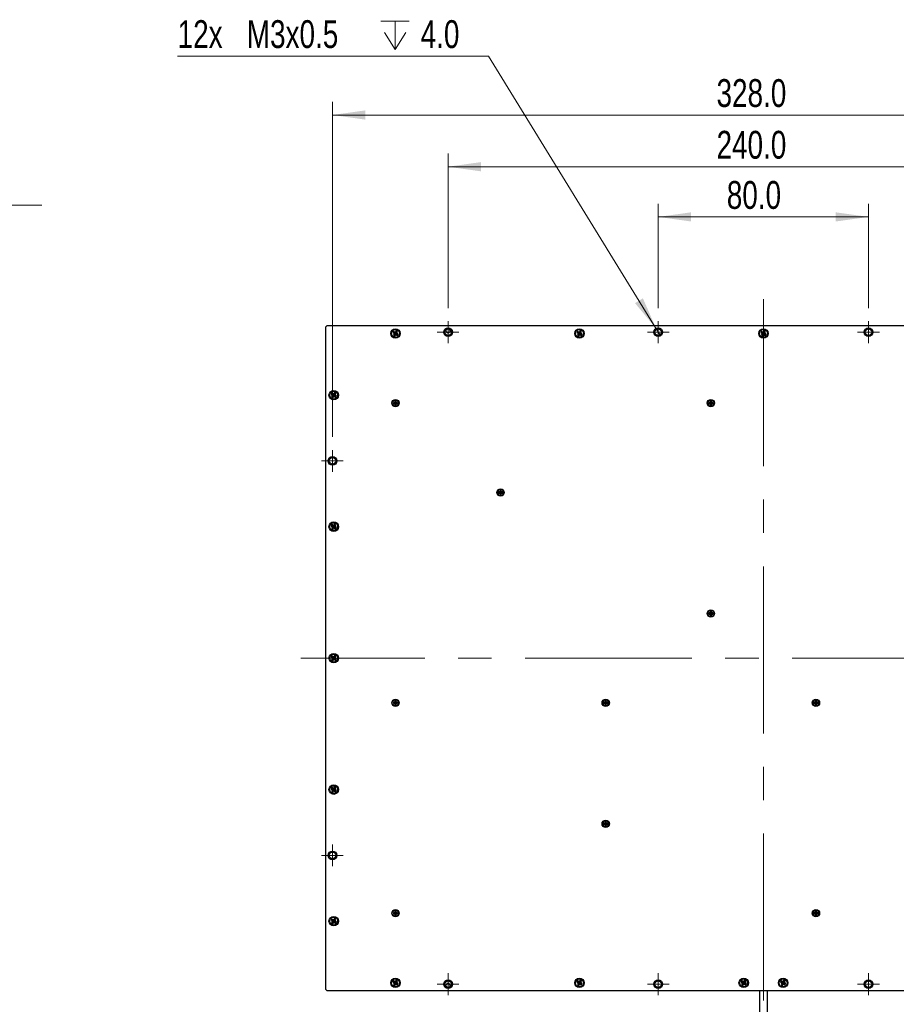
# Model space of a CAD drawing. Header units: millimetres. Extents: x 6 to 294, y 6 to 202.
# Tile 3 of 5: x 163 to 229, y 72 to 147. Entities that reach past the tile are written whole.
import ezdxf

# ---------------------------------------------------------------- set-up
doc = ezdxf.new("R2010")
doc.units = ezdxf.units.MM
doc.linetypes.add('CENTERX2', pattern=[20.32, 12.7, -2.54, 2.54, -2.54])
doc.styles.add('SLDTEXTSTYLE0', font='TXT', dxfattribs={"width": 0.75})
doc.styles.add('SLDTEXTSTYLE6', font='TXT', dxfattribs={"width": 0.683333})
doc.dimstyles.new('SLDDIMSTYLE0', dxfattribs={"dimtxt": 2.116667, "dimasz": 2.5, "dimexe": 0, "dimexo": 0.0625, "dimgap": 0.529167, "dimtad": 1, "dimdec": 1, "dimlfac": 5, "dimrnd": 1e-09, "dimzin": 4, "dimdsep": 46, "dimtxsty": 'SLDTEXTSTYLE0', "dimsah": 1, "dimcen": 0.09, "dimadec": 0, "dimazin": 1, "dimtfac": 1, "dimtdec": 1, "dimtofl": 0, "dimtmove": 0, "dimatfit": 3, "dimfxl": 1, "dimfrac": 2, "dimtolj": 1, "dimtzin": 12, "dimarcsym": 0})
doc.dimstyles.new('SLDDIMSTYLE3', dxfattribs={"dimtxt": 2.116667, "dimasz": 2.5, "dimexe": 0, "dimexo": 0.0625, "dimgap": 0.529167, "dimtad": 0, "dimtih": 1, "dimtoh": 1, "dimdec": 1, "dimlfac": 5, "dimrnd": 1e-09, "dimzin": 12, "dimdsep": 46, "dimtxsty": 'SLDTEXTSTYLE0', "dimblk1": 'NONE', "dimsah": 1, "dimcen": 0, "dimadec": 0, "dimazin": 3, "dimtfac": 1, "dimtdec": 1, "dimtmove": 0, "dimatfit": 3, "dimldrblk": 'NONE', "dimfxl": 1, "dimfrac": 2, "dimtolj": 1, "dimtzin": 12, "dimarcsym": 0})

# ---------------------------------------------------------------- blocks, each defined once
blk = doc.blocks.new('SW_NOTE_3')
at = {"color": 0, "linetype": 'Continuous', "lineweight": 0}
blk.add_line((20.62, 0), (0, 0), dxfattribs=at)
at = {"color": 0, "linetype": 'Continuous', "lineweight": 0, "attachment_point": 2}
for s, insert, char_height, style in [('4x  M3 Nut Slot', (10.135, 6.61), 2.11667, 'SLDTEXTSTYLE6'), ('(4-Sides)', (10.159, 2.788), 2.1167, 'SLDTEXTSTYLE0')]:
    blk.add_mtext(s, dxfattribs=dict(at, insert=insert, char_height=char_height, style=style))
blk = doc.blocks.new('_D_5')
at = {"color": 7, "linetype": 'Continuous', "lineweight": 18}
for p, q in [((211.316, 125.343), (211.316, 133.275)), ((227.316, 125.343), (227.316, 133.275)), ((211.316, 132.275), (227.316, 132.275))]:
    blk.add_line(p, q, dxfattribs=at)
for points in [[(211.316, 132.275), (213.816, 131.925), (213.816, 132.625)], [(227.316, 132.275), (224.816, 132.625), (224.816, 131.925)]]:
    blk.add_solid(points, dxfattribs=at)
at = {"color": 7, "linetype": 'Continuous', "lineweight": 18, "insert": (216.531, 135.004), "char_height": 2.1167, "attachment_point": 1, "style": 'SLDTEXTSTYLE0'}
blk.add_mtext('80.0', dxfattribs=at)
blk = doc.blocks.new('_D_7')
at = {"color": 7, "linetype": 'Continuous', "lineweight": 18}
for p, q in [((186.516, 115.543), (186.516, 141.026)), ((252.116, 115.543), (252.116, 141.026)), ((186.516, 140.026), (252.116, 140.026))]:
    blk.add_line(p, q, dxfattribs=at)
for points in [[(186.516, 140.026), (189.016, 139.676), (189.016, 140.376)], [(252.116, 140.026), (249.616, 140.376), (249.616, 139.676)]]:
    blk.add_solid(points, dxfattribs=at)
at = {"color": 7, "linetype": 'Continuous', "lineweight": 18, "insert": (215.749, 142.754), "char_height": 2.1167, "attachment_point": 1, "style": 'SLDTEXTSTYLE0'}
blk.add_mtext('328.0', dxfattribs=at)
blk = doc.blocks.new('SW_SYMBOL_HOLE_DEPTH')
at = {"color": 0, "linetype": 'Continuous', "lineweight": 18}
for p, q in [((0, 875), (800, 875)), ((400, 875), (400, 75)), ((100, 555), (400, 75)), ((700, 555), (400, 75))]:
    blk.add_line(p, q, dxfattribs=at)
blk = doc.blocks.new('_D_8')
at = {"color": 7, "linetype": 'Continuous', "lineweight": 18}
for p, q in [((198.392, 144.51), (174.74, 144.51)), ((211.159, 123.769), (198.392, 144.51)), ((211.473, 123.258), (211.159, 123.769))]:
    blk.add_line(p, q, dxfattribs=at)
blk.add_solid([(211.159, 123.769), (210.146, 126.081), (209.55, 125.714)], dxfattribs=at)
at = {"color": 7, "linetype": 'Continuous', "lineweight": 18, "xscale": 0.0027037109, "yscale": 0.0027037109, "zscale": 0.0027037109}
blk.add_blockref('SW_SYMBOL_HOLE_DEPTH', (190.207, 144.803), dxfattribs=at)
at = {"color": 7, "linetype": 'Continuous', "lineweight": 18, "char_height": 2.1167, "attachment_point": 1, "style": 'SLDTEXTSTYLE0'}
for s, insert in [('12x', (174.74, 147.238)), ('M3x0.5', (180.004, 147.238)), ('4.0', (193.234, 147.238))]:
    blk.add_mtext(s, dxfattribs=dict(at, insert=insert))
blk = doc.blocks.new('_NONE')
blk = doc.blocks.new('_D_9')
at = {"color": 7, "linetype": 'Continuous', "lineweight": 18}
for p, q in [((195.316, 125.343), (195.316, 137.092)), ((243.316, 125.343), (243.316, 137.092)), ((195.316, 136.092), (243.316, 136.092))]:
    blk.add_line(p, q, dxfattribs=at)
for points in [[(195.316, 136.092), (197.816, 135.742), (197.816, 136.442)], [(243.316, 136.092), (240.816, 136.442), (240.816, 135.742)]]:
    blk.add_solid(points, dxfattribs=at)
at = {"color": 7, "linetype": 'Continuous', "lineweight": 18, "insert": (215.749, 138.821), "char_height": 2.1167, "attachment_point": 1, "style": 'SLDTEXTSTYLE0'}
blk.add_mtext('240.0', dxfattribs=at)
blk = doc.blocks.new('SW_CENTERMARKSYMBOL_0')
at = {"color": 0, "linetype": 'Continuous', "lineweight": 18}
for p, q in [((0, 0.5), (0, 0.83)), ((-0.5, 0), (-0.83, 0)), ((0, 0), (-0.5, 0)), ((0, 0), (0, 0.5)), ((0, 0), (0, -0.5)), ((0, 0), (0.5, 0)), ((0.5, 0), (0.83, 0)), ((0, -0.5), (0, -0.83))]:
    blk.add_line(p, q, dxfattribs=at)
blk = doc.blocks.new('SW_CENTERMARKSYMBOL_1')
at = {"color": 0, "linetype": 'Continuous', "lineweight": 18}
for p, q in [((0, 0.5), (0, 0.83)), ((-0.5, 0), (-0.83, 0)), ((0, 0), (-0.5, 0)), ((0, 0), (0, 0.5)), ((0, 0), (0, -0.5)), ((0, 0), (0.5, 0)), ((0.5, 0), (0.83, 0)), ((0, -0.5), (0, -0.83))]:
    blk.add_line(p, q, dxfattribs=at)
blk = doc.blocks.new('SW_CENTERMARKSYMBOL_4')
at = {"color": 0, "linetype": 'Continuous', "lineweight": 18}
for p, q in [((0, 0.5), (0, 0.83)), ((-0.5, 0), (-0.83, 0)), ((0, 0), (-0.5, 0)), ((0, 0), (0, 0.5)), ((0, 0), (0, -0.5)), ((0, 0), (0.5, 0)), ((0.5, 0), (0.83, 0)), ((0, -0.5), (0, -0.83))]:
    blk.add_line(p, q, dxfattribs=at)
blk = doc.blocks.new('SW_CENTERMARKSYMBOL_5')
at = {"color": 0, "linetype": 'Continuous', "lineweight": 18}
for p, q in [((0, 0.5), (0, 0.83)), ((-0.5, 0), (-0.83, 0)), ((0, 0), (-0.5, 0)), ((0, 0), (0, 0.5)), ((0, 0), (0, -0.5)), ((0, 0), (0.5, 0)), ((0.5, 0), (0.83, 0)), ((0, -0.5), (0, -0.83))]:
    blk.add_line(p, q, dxfattribs=at)
blk = doc.blocks.new('SW_CENTERMARKSYMBOL_6')
at = {"color": 0, "linetype": 'Continuous', "lineweight": 18}
for p, q in [((0, 0.5), (0, 0.83)), ((-0.5, 0), (-0.83, 0)), ((0, 0), (-0.5, 0)), ((0, 0), (0, 0.5)), ((0, 0), (0, -0.5)), ((0, 0), (0.5, 0)), ((0.5, 0), (0.83, 0)), ((0, -0.5), (0, -0.83))]:
    blk.add_line(p, q, dxfattribs=at)
blk = doc.blocks.new('SW_CENTERMARKSYMBOL_7')
at = {"color": 0, "linetype": 'Continuous', "lineweight": 18}
for p, q in [((0, 0.5), (0, 0.83)), ((-0.5, 0), (-0.83, 0)), ((0, 0), (-0.5, 0)), ((0, 0), (0, 0.5)), ((0, 0), (0, -0.5)), ((0, 0), (0.5, 0)), ((0.5, 0), (0.83, 0)), ((0, -0.5), (0, -0.83))]:
    blk.add_line(p, q, dxfattribs=at)
blk = doc.blocks.new('SW_CENTERMARKSYMBOL_8')
at = {"color": 0, "linetype": 'Continuous', "lineweight": 18}
for p, q in [((0, 0.5), (0, 0.83)), ((-0.5, 0), (-0.83, 0)), ((0, 0), (-0.5, 0)), ((0, 0), (0, 0.5)), ((0, 0), (0, -0.5)), ((0, 0), (0.5, 0)), ((0.5, 0), (0.83, 0)), ((0, -0.5), (0, -0.83))]:
    blk.add_line(p, q, dxfattribs=at)
blk = doc.blocks.new('SW_CENTERMARKSYMBOL_11')
at = {"color": 0, "linetype": 'Continuous', "lineweight": 18}
for p, q in [((0, 0.5), (0, 0.83)), ((-0.5, 0), (-0.83, 0)), ((0, 0), (-0.5, 0)), ((0, 0), (0, 0.5)), ((0, 0), (0, -0.5)), ((0, 0), (0.5, 0)), ((0.5, 0), (0.83, 0)), ((0, -0.5), (0, -0.83))]:
    blk.add_line(p, q, dxfattribs=at)

msp = doc.modelspace()

# ---------------------------------------------------------------- linework, layer by layer
at = {"color": 7, "linetype": 'CENTERX2', "lineweight": 18}
for p, q in [((219.316, 126.013), (219.316, 71.413)), ((254.516, 98.713), (184.116, 98.713))]:
    msp.add_line(p, q, dxfattribs=at)
at = {"color": 7, "linetype": 'Continuous', "lineweight": 25}
for p, q in [((186.116, 124.013), (186.016, 123.913)), ((186.016, 73.513), (186.016, 123.913)), ((186.116, 124.013), (252.516, 124.013)), ((191.372, 123.614), (191.297, 123.496)), ((191.474, 123.55), (191.372, 123.614)), ((191.386, 123.553), (191.372, 123.614)), ((205.372, 123.614), (205.297, 123.496)), ((205.474, 123.55), (205.372, 123.614)), ((205.386, 123.553), (205.372, 123.614)), ((219.372, 123.614), (219.297, 123.496)), ((219.474, 123.55), (219.372, 123.614)), ((219.386, 123.553), (219.372, 123.614)), ((191.179, 123.571), (191.115, 123.469)), ((191.176, 123.483), (191.115, 123.469)), ((191.115, 123.469), (191.233, 123.395)), ((191.233, 123.395), (191.159, 123.276)), ((191.22, 123.29), (191.159, 123.276)), ((191.159, 123.276), (191.26, 123.212)), ((191.193, 123.509), (191.176, 123.483)), ((191.176, 123.483), (191.295, 123.408)), ((191.297, 123.496), (191.179, 123.571)), ((191.193, 123.509), (191.179, 123.571)), ((191.311, 123.435), (191.193, 123.509)), ((191.295, 123.408), (191.22, 123.29)), ((191.22, 123.29), (191.246, 123.273)), ((191.295, 123.408), (191.233, 123.395)), ((191.246, 123.273), (191.321, 123.392)), ((191.246, 123.273), (191.26, 123.212)), ((191.26, 123.212), (191.335, 123.33)), ((191.311, 123.435), (191.297, 123.496)), ((191.386, 123.553), (191.311, 123.435)), ((191.321, 123.392), (191.335, 123.33)), ((191.321, 123.392), (191.439, 123.317)), ((191.335, 123.33), (191.453, 123.256)), ((191.337, 123.418), (191.412, 123.536)), ((191.337, 123.418), (191.399, 123.432)), ((191.456, 123.343), (191.337, 123.418)), ((191.412, 123.536), (191.386, 123.553)), ((191.399, 123.432), (191.474, 123.55)), ((191.517, 123.357), (191.399, 123.432)), ((191.412, 123.536), (191.474, 123.55)), ((191.439, 123.317), (191.456, 123.343)), ((191.439, 123.317), (191.453, 123.256)), ((191.453, 123.256), (191.517, 123.357)), ((191.456, 123.343), (191.517, 123.357)), ((205.179, 123.571), (205.115, 123.469)), ((205.176, 123.483), (205.115, 123.469)), ((205.115, 123.469), (205.233, 123.395)), ((205.233, 123.395), (205.159, 123.276)), ((205.22, 123.29), (205.159, 123.276)), ((205.159, 123.276), (205.26, 123.212)), ((205.193, 123.509), (205.176, 123.483)), ((205.176, 123.483), (205.295, 123.408)), ((205.297, 123.496), (205.179, 123.571)), ((205.193, 123.509), (205.179, 123.571)), ((205.311, 123.435), (205.193, 123.509)), ((205.295, 123.408), (205.22, 123.29)), ((205.22, 123.29), (205.246, 123.273)), ((205.295, 123.408), (205.233, 123.395)), ((205.246, 123.273), (205.321, 123.392)), ((205.246, 123.273), (205.26, 123.212)), ((205.26, 123.212), (205.335, 123.33)), ((205.311, 123.435), (205.297, 123.496)), ((205.386, 123.553), (205.311, 123.435)), ((205.321, 123.392), (205.335, 123.33)), ((205.321, 123.392), (205.439, 123.317)), ((205.335, 123.33), (205.453, 123.256)), ((205.337, 123.418), (205.412, 123.536)), ((205.337, 123.418), (205.399, 123.432)), ((205.456, 123.343), (205.337, 123.418)), ((205.412, 123.536), (205.386, 123.553)), ((205.399, 123.432), (205.474, 123.55)), ((205.517, 123.357), (205.399, 123.432)), ((205.412, 123.536), (205.474, 123.55)), ((205.439, 123.317), (205.456, 123.343)), ((205.439, 123.317), (205.453, 123.256)), ((205.453, 123.256), (205.517, 123.357)), ((205.456, 123.343), (205.517, 123.357)), ((219.179, 123.571), (219.115, 123.469)), ((219.176, 123.483), (219.115, 123.469)), ((219.115, 123.469), (219.233, 123.395)), ((219.233, 123.395), (219.159, 123.276)), ((219.22, 123.29), (219.159, 123.276)), ((219.159, 123.276), (219.26, 123.212)), ((219.193, 123.509), (219.176, 123.483)), ((219.176, 123.483), (219.295, 123.408)), ((219.297, 123.496), (219.179, 123.571)), ((219.193, 123.509), (219.179, 123.571)), ((219.311, 123.435), (219.193, 123.509)), ((219.295, 123.408), (219.22, 123.29)), ((219.22, 123.29), (219.246, 123.273)), ((219.295, 123.408), (219.233, 123.395)), ((219.246, 123.273), (219.321, 123.392)), ((219.246, 123.273), (219.26, 123.212)), ((219.26, 123.212), (219.335, 123.33)), ((219.311, 123.435), (219.297, 123.496)), ((219.386, 123.553), (219.311, 123.435)), ((219.321, 123.392), (219.335, 123.33)), ((219.321, 123.392), (219.439, 123.317)), ((219.335, 123.33), (219.453, 123.256)), ((219.337, 123.418), (219.412, 123.536)), ((219.337, 123.418), (219.399, 123.432)), ((219.456, 123.343), (219.337, 123.418)), ((219.412, 123.536), (219.386, 123.553)), ((219.399, 123.432), (219.474, 123.55)), ((219.517, 123.357), (219.399, 123.432)), ((219.412, 123.536), (219.474, 123.55)), ((219.439, 123.317), (219.456, 123.343)), ((219.439, 123.317), (219.453, 123.256)), ((219.453, 123.256), (219.517, 123.357)), ((219.456, 123.343), (219.517, 123.357)), ((186.479, 118.871), (186.415, 118.769)), ((186.476, 118.783), (186.415, 118.769)), ((186.415, 118.769), (186.533, 118.695)), ((186.533, 118.695), (186.459, 118.576)), ((186.52, 118.59), (186.459, 118.576)), ((186.459, 118.576), (186.56, 118.512)), ((186.493, 118.809), (186.476, 118.783)), ((186.476, 118.783), (186.595, 118.708)), ((186.597, 118.796), (186.479, 118.871)), ((186.493, 118.809), (186.479, 118.871)), ((186.611, 118.735), (186.493, 118.809)), ((186.595, 118.708), (186.52, 118.59)), ((186.52, 118.59), (186.546, 118.573)), ((186.595, 118.708), (186.533, 118.695)), ((186.546, 118.573), (186.621, 118.692)), ((186.546, 118.573), (186.56, 118.512)), ((186.56, 118.512), (186.635, 118.63)), ((186.672, 118.914), (186.597, 118.796)), ((186.611, 118.735), (186.597, 118.796)), ((186.686, 118.853), (186.611, 118.735)), ((186.621, 118.692), (186.635, 118.63)), ((186.621, 118.692), (186.739, 118.617)), ((186.635, 118.63), (186.753, 118.556)), ((186.637, 118.718), (186.712, 118.836)), ((186.637, 118.718), (186.699, 118.732)), ((186.756, 118.643), (186.637, 118.718)), ((186.774, 118.85), (186.672, 118.914)), ((186.686, 118.853), (186.672, 118.914)), ((186.712, 118.836), (186.686, 118.853)), ((186.699, 118.732), (186.774, 118.85)), ((186.817, 118.657), (186.699, 118.732)), ((186.712, 118.836), (186.774, 118.85)), ((186.739, 118.617), (186.756, 118.643)), ((186.739, 118.617), (186.753, 118.556)), ((186.753, 118.556), (186.817, 118.657)), ((186.756, 118.643), (186.817, 118.657)), ((191.271, 118.158), (191.156, 118.158)), ((191.156, 118.158), (191.156, 118.068)), ((191.201, 118.114), (191.156, 118.158)), ((191.201, 118.113), (191.156, 118.068)), ((191.156, 118.068), (191.271, 118.068)), ((191.316, 118.114), (191.201, 118.114)), ((191.201, 118.114), (191.201, 118.113)), ((191.201, 118.113), (191.316, 118.113)), ((191.361, 118.273), (191.271, 118.273)), ((191.271, 118.273), (191.271, 118.158)), ((191.316, 118.229), (191.271, 118.273)), ((191.316, 118.114), (191.271, 118.158)), ((191.316, 118.113), (191.271, 118.068)), ((191.271, 118.068), (191.271, 117.953)), ((191.316, 117.998), (191.271, 117.953)), ((191.271, 117.953), (191.361, 117.953)), ((191.317, 118.229), (191.316, 118.229)), ((191.316, 118.229), (191.316, 118.114)), ((191.316, 118.113), (191.316, 117.998)), ((191.316, 117.998), (191.317, 117.998)), ((191.317, 118.229), (191.361, 118.273)), ((191.317, 118.114), (191.317, 118.229)), ((191.317, 118.114), (191.361, 118.158)), ((191.432, 118.114), (191.317, 118.114)), ((191.317, 118.113), (191.361, 118.068)), ((191.317, 118.113), (191.432, 118.113)), ((191.317, 117.998), (191.317, 118.113)), ((191.317, 117.998), (191.361, 117.953)), ((191.361, 118.158), (191.361, 118.273)), ((191.476, 118.158), (191.361, 118.158)), ((191.361, 117.953), (191.361, 118.068)), ((191.361, 118.068), (191.476, 118.068)), ((191.432, 118.114), (191.476, 118.158)), ((191.432, 118.113), (191.432, 118.114)), ((191.432, 118.113), (191.476, 118.068)), ((191.476, 118.068), (191.476, 118.158)), ((215.271, 118.158), (215.156, 118.158)), ((215.156, 118.158), (215.156, 118.068)), ((215.201, 118.114), (215.156, 118.158)), ((215.201, 118.113), (215.156, 118.068)), ((215.156, 118.068), (215.271, 118.068)), ((215.316, 118.114), (215.201, 118.114)), ((215.201, 118.114), (215.201, 118.113)), ((215.201, 118.113), (215.316, 118.113)), ((215.361, 118.273), (215.271, 118.273)), ((215.271, 118.273), (215.271, 118.158)), ((215.316, 118.229), (215.271, 118.273)), ((215.316, 118.114), (215.271, 118.158)), ((215.316, 118.113), (215.271, 118.068)), ((215.271, 118.068), (215.271, 117.953)), ((215.316, 117.998), (215.271, 117.953)), ((215.271, 117.953), (215.361, 117.953)), ((215.317, 118.229), (215.316, 118.229)), ((215.316, 118.229), (215.316, 118.114)), ((215.316, 118.113), (215.316, 117.998)), ((215.316, 117.998), (215.317, 117.998)), ((215.317, 118.229), (215.361, 118.273)), ((215.317, 118.114), (215.317, 118.229)), ((215.317, 118.114), (215.361, 118.158)), ((215.432, 118.114), (215.317, 118.114)), ((215.317, 118.113), (215.361, 118.068)), ((215.317, 118.113), (215.432, 118.113)), ((215.317, 117.998), (215.317, 118.113)), ((215.317, 117.998), (215.361, 117.953)), ((215.361, 118.158), (215.361, 118.273)), ((215.476, 118.158), (215.361, 118.158)), ((215.361, 117.953), (215.361, 118.068)), ((215.361, 118.068), (215.476, 118.068)), ((215.432, 118.114), (215.476, 118.158)), ((215.432, 118.113), (215.432, 118.114)), ((215.432, 118.113), (215.476, 118.068)), ((215.476, 118.068), (215.476, 118.158)), ((199.271, 111.358), (199.156, 111.358)), ((199.156, 111.358), (199.156, 111.268)), ((199.201, 111.314), (199.156, 111.358)), ((199.201, 111.313), (199.156, 111.268)), ((199.156, 111.268), (199.271, 111.268)), ((199.316, 111.314), (199.201, 111.314)), ((199.201, 111.314), (199.201, 111.313)), ((199.201, 111.313), (199.316, 111.313)), ((199.361, 111.473), (199.271, 111.473)), ((199.271, 111.473), (199.271, 111.358)), ((199.316, 111.429), (199.271, 111.473)), ((199.316, 111.314), (199.271, 111.358)), ((199.316, 111.313), (199.271, 111.268)), ((199.271, 111.268), (199.271, 111.153)), ((199.316, 111.198), (199.271, 111.153)), ((199.271, 111.153), (199.361, 111.153)), ((199.317, 111.429), (199.316, 111.429)), ((199.316, 111.429), (199.316, 111.314)), ((199.316, 111.313), (199.316, 111.198)), ((199.316, 111.198), (199.317, 111.198)), ((199.317, 111.429), (199.361, 111.473)), ((199.317, 111.314), (199.317, 111.429)), ((199.317, 111.314), (199.361, 111.358)), ((199.432, 111.314), (199.317, 111.314)), ((199.317, 111.313), (199.361, 111.268)), ((199.317, 111.313), (199.432, 111.313)), ((199.317, 111.198), (199.317, 111.313)), ((199.317, 111.198), (199.361, 111.153)), ((199.361, 111.358), (199.361, 111.473)), ((199.476, 111.358), (199.361, 111.358)), ((199.361, 111.153), (199.361, 111.268)), ((199.361, 111.268), (199.476, 111.268)), ((199.432, 111.314), (199.476, 111.358)), ((199.432, 111.313), (199.432, 111.314)), ((199.432, 111.313), (199.476, 111.268)), ((199.476, 111.268), (199.476, 111.358)), ((186.479, 108.871), (186.415, 108.769)), ((186.476, 108.783), (186.415, 108.769)), ((186.415, 108.769), (186.533, 108.695)), ((186.533, 108.695), (186.459, 108.576)), ((186.493, 108.809), (186.476, 108.783)), ((186.476, 108.783), (186.595, 108.708)), ((186.597, 108.796), (186.479, 108.871)), ((186.493, 108.809), (186.479, 108.871)), ((186.611, 108.735), (186.493, 108.809)), ((186.595, 108.708), (186.52, 108.59)), ((186.595, 108.708), (186.533, 108.695)), ((186.546, 108.573), (186.621, 108.692)), ((186.56, 108.512), (186.635, 108.63)), ((186.672, 108.914), (186.597, 108.796)), ((186.611, 108.735), (186.597, 108.796)), ((186.686, 108.853), (186.611, 108.735)), ((186.621, 108.692), (186.635, 108.63)), ((186.621, 108.692), (186.739, 108.617)), ((186.635, 108.63), (186.753, 108.556)), ((186.637, 108.718), (186.712, 108.836)), ((186.637, 108.718), (186.699, 108.732)), ((186.756, 108.643), (186.637, 108.718)), ((186.774, 108.85), (186.672, 108.914)), ((186.686, 108.853), (186.672, 108.914)), ((186.712, 108.836), (186.686, 108.853)), ((186.699, 108.732), (186.774, 108.85)), ((186.817, 108.657), (186.699, 108.732)), ((186.712, 108.836), (186.774, 108.85)), ((186.739, 108.617), (186.756, 108.643)), ((186.739, 108.617), (186.753, 108.556)), ((186.753, 108.556), (186.817, 108.657)), ((186.756, 108.643), (186.817, 108.657)), ((186.52, 108.59), (186.459, 108.576)), ((186.459, 108.576), (186.56, 108.512)), ((186.52, 108.59), (186.546, 108.573)), ((186.546, 108.573), (186.56, 108.512)), ((215.271, 102.158), (215.156, 102.158)), ((215.156, 102.158), (215.156, 102.068)), ((215.201, 102.114), (215.156, 102.158)), ((215.201, 102.113), (215.156, 102.068)), ((215.156, 102.068), (215.271, 102.068)), ((215.316, 102.114), (215.201, 102.114)), ((215.201, 102.114), (215.201, 102.113)), ((215.201, 102.113), (215.316, 102.113)), ((215.361, 102.273), (215.271, 102.273)), ((215.271, 102.273), (215.271, 102.158)), ((215.316, 102.229), (215.271, 102.273)), ((215.316, 102.114), (215.271, 102.158)), ((215.316, 102.113), (215.271, 102.068)), ((215.271, 102.068), (215.271, 101.953)), ((215.316, 101.998), (215.271, 101.953)), ((215.271, 101.953), (215.361, 101.953)), ((215.317, 102.229), (215.316, 102.229)), ((215.316, 102.229), (215.316, 102.114)), ((215.316, 102.113), (215.316, 101.998)), ((215.316, 101.998), (215.317, 101.998)), ((215.317, 102.229), (215.361, 102.273)), ((215.317, 102.114), (215.317, 102.229)), ((215.317, 102.114), (215.361, 102.158)), ((215.432, 102.114), (215.317, 102.114)), ((215.317, 102.113), (215.361, 102.068)), ((215.317, 102.113), (215.432, 102.113)), ((215.317, 101.998), (215.317, 102.113)), ((215.317, 101.998), (215.361, 101.953)), ((215.361, 102.158), (215.361, 102.273)), ((215.476, 102.158), (215.361, 102.158)), ((215.361, 101.953), (215.361, 102.068)), ((215.361, 102.068), (215.476, 102.068)), ((215.432, 102.114), (215.476, 102.158)), ((215.432, 102.113), (215.432, 102.114)), ((215.432, 102.113), (215.476, 102.068)), ((215.476, 102.068), (215.476, 102.158)), ((186.479, 98.871), (186.415, 98.769)), ((186.597, 98.796), (186.479, 98.871)), ((186.493, 98.809), (186.479, 98.871)), ((186.672, 98.914), (186.597, 98.796)), ((186.774, 98.85), (186.672, 98.914)), ((186.686, 98.853), (186.672, 98.914)), ((186.476, 98.783), (186.415, 98.769)), ((186.415, 98.769), (186.533, 98.695)), ((186.533, 98.695), (186.459, 98.576)), ((186.52, 98.59), (186.459, 98.576)), ((186.459, 98.576), (186.56, 98.512)), ((186.493, 98.809), (186.476, 98.783)), ((186.476, 98.783), (186.595, 98.708)), ((186.611, 98.735), (186.493, 98.809)), ((186.595, 98.708), (186.52, 98.59)), ((186.52, 98.59), (186.546, 98.573)), ((186.595, 98.708), (186.533, 98.695)), ((186.546, 98.573), (186.621, 98.692)), ((186.546, 98.573), (186.56, 98.512)), ((186.56, 98.512), (186.635, 98.63)), ((186.611, 98.735), (186.597, 98.796)), ((186.686, 98.853), (186.611, 98.735)), ((186.621, 98.692), (186.635, 98.63)), ((186.621, 98.692), (186.739, 98.617)), ((186.635, 98.63), (186.753, 98.556)), ((186.637, 98.718), (186.712, 98.836)), ((186.637, 98.718), (186.699, 98.732)), ((186.756, 98.643), (186.637, 98.718)), ((186.712, 98.836), (186.686, 98.853)), ((186.699, 98.732), (186.774, 98.85)), ((186.817, 98.657), (186.699, 98.732)), ((186.712, 98.836), (186.774, 98.85)), ((186.739, 98.617), (186.756, 98.643)), ((186.739, 98.617), (186.753, 98.556)), ((186.753, 98.556), (186.817, 98.657)), ((186.756, 98.643), (186.817, 98.657)), ((191.271, 95.358), (191.156, 95.358)), ((191.156, 95.358), (191.156, 95.268)), ((191.201, 95.314), (191.156, 95.358)), ((191.201, 95.313), (191.156, 95.268)), ((191.156, 95.268), (191.271, 95.268)), ((191.316, 95.314), (191.201, 95.314)), ((191.201, 95.314), (191.201, 95.313)), ((191.201, 95.313), (191.316, 95.313)), ((191.361, 95.473), (191.271, 95.473)), ((191.271, 95.473), (191.271, 95.358)), ((191.316, 95.429), (191.271, 95.473)), ((191.316, 95.314), (191.271, 95.358)), ((191.316, 95.313), (191.271, 95.268)), ((191.271, 95.268), (191.271, 95.153)), ((191.316, 95.198), (191.271, 95.153)), ((191.271, 95.153), (191.361, 95.153)), ((191.317, 95.429), (191.316, 95.429)), ((191.316, 95.429), (191.316, 95.314)), ((191.316, 95.313), (191.316, 95.198)), ((191.316, 95.198), (191.317, 95.198)), ((191.317, 95.429), (191.361, 95.473)), ((191.317, 95.314), (191.317, 95.429)), ((191.317, 95.314), (191.361, 95.358)), ((191.432, 95.314), (191.317, 95.314)), ((191.317, 95.313), (191.361, 95.268)), ((191.317, 95.313), (191.432, 95.313)), ((191.317, 95.198), (191.317, 95.313)), ((191.317, 95.198), (191.361, 95.153)), ((191.361, 95.358), (191.361, 95.473)), ((191.476, 95.358), (191.361, 95.358)), ((191.361, 95.153), (191.361, 95.268)), ((191.361, 95.268), (191.476, 95.268)), ((191.432, 95.314), (191.476, 95.358)), ((191.432, 95.313), (191.432, 95.314)), ((191.432, 95.313), (191.476, 95.268)), ((191.476, 95.268), (191.476, 95.358)), ((207.271, 95.358), (207.156, 95.358)), ((207.156, 95.358), (207.156, 95.268)), ((207.201, 95.314), (207.156, 95.358)), ((207.201, 95.313), (207.156, 95.268)), ((207.156, 95.268), (207.271, 95.268)), ((207.316, 95.314), (207.201, 95.314)), ((207.201, 95.314), (207.201, 95.313)), ((207.201, 95.313), (207.316, 95.313)), ((207.361, 95.473), (207.271, 95.473)), ((207.271, 95.473), (207.271, 95.358)), ((207.316, 95.429), (207.271, 95.473)), ((207.316, 95.314), (207.271, 95.358)), ((207.316, 95.313), (207.271, 95.268)), ((207.271, 95.268), (207.271, 95.153)), ((207.316, 95.198), (207.271, 95.153)), ((207.271, 95.153), (207.361, 95.153)), ((207.317, 95.429), (207.316, 95.429)), ((207.316, 95.429), (207.316, 95.314)), ((207.316, 95.313), (207.316, 95.198)), ((207.316, 95.198), (207.317, 95.198)), ((207.317, 95.429), (207.361, 95.473)), ((207.317, 95.314), (207.317, 95.429)), ((207.317, 95.314), (207.361, 95.358)), ((207.432, 95.314), (207.317, 95.314)), ((207.317, 95.313), (207.361, 95.268)), ((207.317, 95.313), (207.432, 95.313)), ((207.317, 95.198), (207.317, 95.313)), ((207.317, 95.198), (207.361, 95.153)), ((207.361, 95.358), (207.361, 95.473)), ((207.476, 95.358), (207.361, 95.358)), ((207.361, 95.153), (207.361, 95.268)), ((207.361, 95.268), (207.476, 95.268)), ((207.432, 95.314), (207.476, 95.358)), ((207.432, 95.313), (207.432, 95.314)), ((207.432, 95.313), (207.476, 95.268)), ((207.476, 95.268), (207.476, 95.358)), ((223.271, 95.358), (223.156, 95.358)), ((223.156, 95.358), (223.156, 95.268)), ((223.201, 95.314), (223.156, 95.358)), ((223.201, 95.313), (223.156, 95.268)), ((223.156, 95.268), (223.271, 95.268)), ((223.316, 95.314), (223.201, 95.314)), ((223.201, 95.314), (223.201, 95.313)), ((223.201, 95.313), (223.316, 95.313)), ((223.361, 95.473), (223.271, 95.473)), ((223.271, 95.473), (223.271, 95.358)), ((223.316, 95.429), (223.271, 95.473)), ((223.316, 95.314), (223.271, 95.358)), ((223.316, 95.313), (223.271, 95.268)), ((223.271, 95.268), (223.271, 95.153)), ((223.316, 95.198), (223.271, 95.153)), ((223.271, 95.153), (223.361, 95.153)), ((223.317, 95.429), (223.316, 95.429)), ((223.316, 95.429), (223.316, 95.314)), ((223.316, 95.313), (223.316, 95.198)), ((223.316, 95.198), (223.317, 95.198)), ((223.317, 95.429), (223.361, 95.473)), ((223.317, 95.314), (223.317, 95.429)), ((223.317, 95.314), (223.361, 95.358)), ((223.432, 95.314), (223.317, 95.314)), ((223.317, 95.313), (223.361, 95.268)), ((223.317, 95.313), (223.432, 95.313)), ((223.317, 95.198), (223.317, 95.313)), ((223.317, 95.198), (223.361, 95.153)), ((223.361, 95.358), (223.361, 95.473)), ((223.476, 95.358), (223.361, 95.358)), ((223.361, 95.153), (223.361, 95.268)), ((223.361, 95.268), (223.476, 95.268)), ((223.432, 95.314), (223.476, 95.358)), ((223.432, 95.313), (223.432, 95.314)), ((223.432, 95.313), (223.476, 95.268)), ((223.476, 95.268), (223.476, 95.358)), ((186.479, 88.871), (186.415, 88.769)), ((186.476, 88.783), (186.415, 88.769)), ((186.415, 88.769), (186.533, 88.695)), ((186.533, 88.695), (186.459, 88.576)), ((186.52, 88.59), (186.459, 88.576)), ((186.459, 88.576), (186.56, 88.512)), ((186.493, 88.809), (186.476, 88.783)), ((186.476, 88.783), (186.595, 88.708)), ((186.597, 88.796), (186.479, 88.871)), ((186.493, 88.809), (186.479, 88.871)), ((186.611, 88.735), (186.493, 88.809)), ((186.595, 88.708), (186.52, 88.59)), ((186.52, 88.59), (186.546, 88.573)), ((186.595, 88.708), (186.533, 88.695)), ((186.546, 88.573), (186.621, 88.692)), ((186.546, 88.573), (186.56, 88.512)), ((186.56, 88.512), (186.635, 88.63)), ((186.672, 88.914), (186.597, 88.796)), ((186.611, 88.735), (186.597, 88.796)), ((186.686, 88.853), (186.611, 88.735)), ((186.621, 88.692), (186.635, 88.63)), ((186.621, 88.692), (186.739, 88.617)), ((186.635, 88.63), (186.753, 88.556)), ((186.637, 88.718), (186.712, 88.836)), ((186.637, 88.718), (186.699, 88.732)), ((186.756, 88.643), (186.637, 88.718)), ((186.774, 88.85), (186.672, 88.914)), ((186.686, 88.853), (186.672, 88.914)), ((186.712, 88.836), (186.686, 88.853)), ((186.699, 88.732), (186.774, 88.85)), ((186.817, 88.657), (186.699, 88.732)), ((186.712, 88.836), (186.774, 88.85)), ((186.739, 88.617), (186.756, 88.643)), ((186.739, 88.617), (186.753, 88.556)), ((186.753, 88.556), (186.817, 88.657)), ((186.756, 88.643), (186.817, 88.657)), ((207.271, 86.158), (207.156, 86.158)), ((207.156, 86.158), (207.156, 86.068)), ((207.201, 86.114), (207.156, 86.158)), ((207.361, 86.273), (207.271, 86.273)), ((207.271, 86.273), (207.271, 86.158)), ((207.316, 86.229), (207.271, 86.273)), ((207.316, 86.114), (207.271, 86.158)), ((207.317, 86.229), (207.316, 86.229)), ((207.316, 86.229), (207.316, 86.114)), ((207.317, 86.229), (207.361, 86.273)), ((207.317, 86.114), (207.317, 86.229)), ((207.317, 86.114), (207.361, 86.158)), ((207.361, 86.158), (207.361, 86.273)), ((207.476, 86.158), (207.361, 86.158)), ((207.432, 86.114), (207.476, 86.158)), ((207.476, 86.068), (207.476, 86.158)), ((207.201, 86.113), (207.156, 86.068)), ((207.156, 86.068), (207.271, 86.068)), ((207.316, 86.114), (207.201, 86.114)), ((207.201, 86.114), (207.201, 86.113)), ((207.201, 86.113), (207.316, 86.113)), ((207.316, 86.113), (207.271, 86.068)), ((207.271, 86.068), (207.271, 85.953)), ((207.316, 85.998), (207.271, 85.953)), ((207.271, 85.953), (207.361, 85.953)), ((207.316, 86.113), (207.316, 85.998)), ((207.316, 85.998), (207.317, 85.998)), ((207.432, 86.114), (207.317, 86.114)), ((207.317, 86.113), (207.361, 86.068)), ((207.317, 86.113), (207.432, 86.113)), ((207.317, 85.998), (207.317, 86.113)), ((207.317, 85.998), (207.361, 85.953)), ((207.361, 85.953), (207.361, 86.068)), ((207.361, 86.068), (207.476, 86.068)), ((207.432, 86.113), (207.432, 86.114)), ((207.432, 86.113), (207.476, 86.068)), ((191.361, 79.473), (191.271, 79.473)), ((191.271, 79.473), (191.271, 79.358)), ((191.316, 79.429), (191.271, 79.473)), ((191.317, 79.429), (191.316, 79.429)), ((191.316, 79.429), (191.316, 79.314)), ((191.317, 79.429), (191.361, 79.473)), ((191.317, 79.314), (191.317, 79.429)), ((191.361, 79.358), (191.361, 79.473)), ((223.361, 79.473), (223.271, 79.473)), ((223.271, 79.473), (223.271, 79.358)), ((223.316, 79.429), (223.271, 79.473)), ((223.317, 79.429), (223.316, 79.429)), ((223.316, 79.429), (223.316, 79.314)), ((223.317, 79.429), (223.361, 79.473)), ((223.317, 79.314), (223.317, 79.429)), ((223.361, 79.358), (223.361, 79.473)), ((186.479, 78.871), (186.415, 78.769)), ((186.476, 78.783), (186.415, 78.769)), ((186.415, 78.769), (186.533, 78.695)), ((186.533, 78.695), (186.459, 78.576)), ((186.493, 78.809), (186.476, 78.783)), ((186.476, 78.783), (186.595, 78.708)), ((186.597, 78.796), (186.479, 78.871)), ((186.493, 78.809), (186.479, 78.871)), ((186.611, 78.735), (186.493, 78.809)), ((186.595, 78.708), (186.52, 78.59)), ((186.595, 78.708), (186.533, 78.695)), ((186.546, 78.573), (186.621, 78.692)), ((186.672, 78.914), (186.597, 78.796)), ((186.611, 78.735), (186.597, 78.796)), ((186.686, 78.853), (186.611, 78.735)), ((186.621, 78.692), (186.635, 78.63)), ((186.621, 78.692), (186.739, 78.617)), ((186.637, 78.718), (186.712, 78.836)), ((186.637, 78.718), (186.699, 78.732)), ((186.756, 78.643), (186.637, 78.718)), ((186.774, 78.85), (186.672, 78.914)), ((186.686, 78.853), (186.672, 78.914)), ((186.712, 78.836), (186.686, 78.853)), ((186.699, 78.732), (186.774, 78.85)), ((186.817, 78.657), (186.699, 78.732)), ((186.712, 78.836), (186.774, 78.85)), ((186.739, 78.617), (186.756, 78.643)), ((186.753, 78.556), (186.817, 78.657)), ((186.756, 78.643), (186.817, 78.657)), ((191.271, 79.358), (191.156, 79.358)), ((191.156, 79.358), (191.156, 79.268)), ((191.201, 79.314), (191.156, 79.358)), ((191.201, 79.313), (191.156, 79.268)), ((191.156, 79.268), (191.271, 79.268)), ((191.316, 79.314), (191.201, 79.314)), ((191.201, 79.314), (191.201, 79.313)), ((191.201, 79.313), (191.316, 79.313)), ((191.316, 79.314), (191.271, 79.358)), ((191.316, 79.313), (191.271, 79.268)), ((191.271, 79.268), (191.271, 79.153)), ((191.316, 79.198), (191.271, 79.153)), ((191.271, 79.153), (191.361, 79.153)), ((191.316, 79.313), (191.316, 79.198)), ((191.316, 79.198), (191.317, 79.198)), ((191.317, 79.314), (191.361, 79.358)), ((191.432, 79.314), (191.317, 79.314)), ((191.317, 79.313), (191.361, 79.268)), ((191.317, 79.313), (191.432, 79.313)), ((191.317, 79.198), (191.317, 79.313)), ((191.317, 79.198), (191.361, 79.153)), ((191.476, 79.358), (191.361, 79.358)), ((191.361, 79.153), (191.361, 79.268)), ((191.361, 79.268), (191.476, 79.268)), ((191.432, 79.314), (191.476, 79.358)), ((191.432, 79.313), (191.432, 79.314)), ((191.432, 79.313), (191.476, 79.268)), ((191.476, 79.268), (191.476, 79.358)), ((223.271, 79.358), (223.156, 79.358)), ((223.156, 79.358), (223.156, 79.268)), ((223.201, 79.314), (223.156, 79.358)), ((223.201, 79.313), (223.156, 79.268)), ((223.156, 79.268), (223.271, 79.268)), ((223.316, 79.314), (223.201, 79.314)), ((223.201, 79.314), (223.201, 79.313)), ((223.201, 79.313), (223.316, 79.313)), ((223.316, 79.314), (223.271, 79.358)), ((223.316, 79.313), (223.271, 79.268)), ((223.271, 79.268), (223.271, 79.153)), ((223.316, 79.198), (223.271, 79.153)), ((223.271, 79.153), (223.361, 79.153)), ((223.316, 79.313), (223.316, 79.198)), ((223.316, 79.198), (223.317, 79.198)), ((223.317, 79.314), (223.361, 79.358)), ((223.432, 79.314), (223.317, 79.314)), ((223.317, 79.313), (223.361, 79.268)), ((223.317, 79.313), (223.432, 79.313)), ((223.317, 79.198), (223.317, 79.313)), ((223.317, 79.198), (223.361, 79.153)), ((223.476, 79.358), (223.361, 79.358)), ((223.361, 79.153), (223.361, 79.268)), ((223.361, 79.268), (223.476, 79.268)), ((223.432, 79.314), (223.476, 79.358)), ((223.432, 79.313), (223.432, 79.314)), ((223.432, 79.313), (223.476, 79.268)), ((223.476, 79.268), (223.476, 79.358)), ((186.52, 78.59), (186.459, 78.576)), ((186.459, 78.576), (186.56, 78.512)), ((186.52, 78.59), (186.546, 78.573)), ((186.546, 78.573), (186.56, 78.512)), ((186.56, 78.512), (186.635, 78.63)), ((186.635, 78.63), (186.753, 78.556)), ((186.739, 78.617), (186.753, 78.556)), ((191.179, 74.171), (191.115, 74.069)), ((191.297, 74.096), (191.179, 74.171)), ((191.193, 74.109), (191.179, 74.171)), ((191.372, 74.214), (191.297, 74.096)), ((191.386, 74.153), (191.311, 74.035)), ((191.474, 74.15), (191.372, 74.214)), ((191.386, 74.153), (191.372, 74.214)), ((191.412, 74.136), (191.386, 74.153)), ((191.399, 74.032), (191.474, 74.15)), ((191.412, 74.136), (191.474, 74.15)), ((205.179, 74.171), (205.115, 74.069)), ((205.297, 74.096), (205.179, 74.171)), ((205.193, 74.109), (205.179, 74.171)), ((205.372, 74.214), (205.297, 74.096)), ((205.386, 74.153), (205.311, 74.035)), ((205.474, 74.15), (205.372, 74.214)), ((205.386, 74.153), (205.372, 74.214)), ((205.412, 74.136), (205.386, 74.153)), ((205.399, 74.032), (205.474, 74.15)), ((205.412, 74.136), (205.474, 74.15)), ((217.679, 74.171), (217.615, 74.069)), ((217.797, 74.096), (217.679, 74.171)), ((217.693, 74.109), (217.679, 74.171)), ((217.872, 74.214), (217.797, 74.096)), ((217.886, 74.153), (217.811, 74.035)), ((217.974, 74.15), (217.872, 74.214)), ((217.886, 74.153), (217.872, 74.214)), ((217.912, 74.136), (217.886, 74.153)), ((217.899, 74.032), (217.974, 74.15)), ((217.912, 74.136), (217.974, 74.15)), ((220.679, 74.171), (220.615, 74.069)), ((220.797, 74.096), (220.679, 74.171)), ((220.693, 74.109), (220.679, 74.171)), ((220.872, 74.214), (220.797, 74.096)), ((220.886, 74.153), (220.811, 74.035)), ((220.974, 74.15), (220.872, 74.214)), ((220.886, 74.153), (220.872, 74.214)), ((220.912, 74.136), (220.886, 74.153)), ((220.899, 74.032), (220.974, 74.15)), ((220.912, 74.136), (220.974, 74.15)), ((186.016, 73.513), (186.116, 73.413)), ((252.516, 73.413), (186.116, 73.413)), ((191.176, 74.083), (191.115, 74.069)), ((191.115, 74.069), (191.233, 73.995)), ((191.233, 73.995), (191.159, 73.876)), ((191.22, 73.89), (191.159, 73.876)), ((191.159, 73.876), (191.26, 73.812)), ((191.193, 74.109), (191.176, 74.083)), ((191.176, 74.083), (191.295, 74.008)), ((191.311, 74.035), (191.193, 74.109)), ((191.295, 74.008), (191.22, 73.89)), ((191.22, 73.89), (191.246, 73.873)), ((191.295, 74.008), (191.233, 73.995)), ((191.246, 73.873), (191.321, 73.992)), ((191.246, 73.873), (191.26, 73.812)), ((191.26, 73.812), (191.335, 73.93)), ((191.311, 74.035), (191.297, 74.096)), ((191.321, 73.992), (191.335, 73.93)), ((191.321, 73.992), (191.439, 73.917)), ((191.335, 73.93), (191.453, 73.856)), ((191.337, 74.018), (191.412, 74.136)), ((191.337, 74.018), (191.399, 74.032)), ((191.456, 73.943), (191.337, 74.018)), ((191.517, 73.957), (191.399, 74.032)), ((191.439, 73.917), (191.456, 73.943)), ((191.439, 73.917), (191.453, 73.856)), ((191.453, 73.856), (191.517, 73.957)), ((191.456, 73.943), (191.517, 73.957)), ((205.176, 74.083), (205.115, 74.069)), ((205.115, 74.069), (205.233, 73.995)), ((205.233, 73.995), (205.159, 73.876)), ((205.22, 73.89), (205.159, 73.876)), ((205.159, 73.876), (205.26, 73.812)), ((205.193, 74.109), (205.176, 74.083)), ((205.176, 74.083), (205.295, 74.008)), ((205.311, 74.035), (205.193, 74.109)), ((205.295, 74.008), (205.22, 73.89)), ((205.22, 73.89), (205.246, 73.873)), ((205.295, 74.008), (205.233, 73.995)), ((205.246, 73.873), (205.321, 73.992)), ((205.246, 73.873), (205.26, 73.812)), ((205.26, 73.812), (205.335, 73.93)), ((205.311, 74.035), (205.297, 74.096)), ((205.321, 73.992), (205.335, 73.93)), ((205.321, 73.992), (205.439, 73.917)), ((205.335, 73.93), (205.453, 73.856)), ((205.337, 74.018), (205.412, 74.136)), ((205.337, 74.018), (205.399, 74.032)), ((205.456, 73.943), (205.337, 74.018)), ((205.517, 73.957), (205.399, 74.032)), ((205.439, 73.917), (205.456, 73.943)), ((205.439, 73.917), (205.453, 73.856)), ((205.453, 73.856), (205.517, 73.957)), ((205.456, 73.943), (205.517, 73.957)), ((217.676, 74.083), (217.615, 74.069)), ((217.615, 74.069), (217.733, 73.995)), ((217.733, 73.995), (217.659, 73.876)), ((217.72, 73.89), (217.659, 73.876)), ((217.659, 73.876), (217.76, 73.812)), ((217.693, 74.109), (217.676, 74.083)), ((217.676, 74.083), (217.795, 74.008)), ((217.811, 74.035), (217.693, 74.109)), ((217.795, 74.008), (217.72, 73.89)), ((217.72, 73.89), (217.746, 73.873)), ((217.795, 74.008), (217.733, 73.995)), ((217.746, 73.873), (217.821, 73.992)), ((217.746, 73.873), (217.76, 73.812)), ((217.76, 73.812), (217.835, 73.93)), ((217.811, 74.035), (217.797, 74.096)), ((217.821, 73.992), (217.835, 73.93)), ((217.821, 73.992), (217.939, 73.917)), ((217.835, 73.93), (217.953, 73.856)), ((217.837, 74.018), (217.912, 74.136)), ((217.837, 74.018), (217.899, 74.032)), ((217.956, 73.943), (217.837, 74.018)), ((218.017, 73.957), (217.899, 74.032)), ((217.939, 73.917), (217.956, 73.943)), ((217.939, 73.917), (217.953, 73.856)), ((217.953, 73.856), (218.017, 73.957)), ((217.956, 73.943), (218.017, 73.957)), ((219.016, 73.413), (219.016, 62.548)), ((219.616, 62.548), (219.616, 73.413)), ((220.676, 74.083), (220.615, 74.069)), ((220.615, 74.069), (220.733, 73.995)), ((220.733, 73.995), (220.659, 73.876)), ((220.72, 73.89), (220.659, 73.876)), ((220.659, 73.876), (220.76, 73.812)), ((220.693, 74.109), (220.676, 74.083)), ((220.676, 74.083), (220.795, 74.008)), ((220.811, 74.035), (220.693, 74.109)), ((220.795, 74.008), (220.72, 73.89)), ((220.72, 73.89), (220.746, 73.873)), ((220.795, 74.008), (220.733, 73.995)), ((220.746, 73.873), (220.821, 73.992)), ((220.746, 73.873), (220.76, 73.812)), ((220.76, 73.812), (220.835, 73.93)), ((220.811, 74.035), (220.797, 74.096)), ((220.821, 73.992), (220.835, 73.93)), ((220.821, 73.992), (220.939, 73.917)), ((220.835, 73.93), (220.953, 73.856)), ((220.837, 74.018), (220.912, 74.136)), ((220.837, 74.018), (220.899, 74.032)), ((220.956, 73.943), (220.837, 74.018)), ((221.017, 73.957), (220.899, 74.032)), ((220.939, 73.917), (220.956, 73.943)), ((220.939, 73.917), (220.953, 73.856)), ((220.953, 73.856), (221.017, 73.957)), ((220.956, 73.943), (221.017, 73.957))]:
    msp.add_line(p, q, dxfattribs=at)
for centre, radius in [((191.316, 123.413), 0.36), ((191.316, 123.413), 0.3), ((195.316, 123.513), 0.33), ((195.316, 123.513), 0.25), ((205.316, 123.413), 0.36), ((205.316, 123.413), 0.3), ((211.316, 123.513), 0.33), ((211.316, 123.513), 0.25), ((219.316, 123.413), 0.36), ((219.316, 123.413), 0.3), ((227.316, 123.513), 0.33), ((227.316, 123.513), 0.25), ((186.616, 118.713), 0.36), ((186.616, 118.713), 0.3), ((191.316, 118.113), 0.28), ((191.316, 118.113), 0.24), ((215.316, 118.113), 0.28), ((215.316, 118.113), 0.24), ((186.516, 113.713), 0.33), ((186.516, 113.713), 0.25), ((199.316, 111.313), 0.28), ((199.316, 111.313), 0.24), ((186.616, 108.713), 0.36), ((186.616, 108.713), 0.3), ((215.316, 102.113), 0.28), ((215.316, 102.113), 0.24), ((186.616, 98.713), 0.36), ((186.616, 98.713), 0.3), ((191.316, 95.313), 0.28), ((191.316, 95.313), 0.24), ((207.316, 95.313), 0.28), ((207.316, 95.313), 0.24), ((223.316, 95.313), 0.28), ((223.316, 95.313), 0.24), ((186.616, 88.713), 0.36), ((186.616, 88.713), 0.3), ((207.316, 86.113), 0.28), ((207.316, 86.113), 0.24), ((186.516, 83.713), 0.33), ((186.516, 83.713), 0.25), ((191.316, 79.313), 0.28), ((191.316, 79.313), 0.24), ((223.316, 79.313), 0.28), ((223.316, 79.313), 0.24), ((186.616, 78.713), 0.36), ((186.616, 78.713), 0.3), ((191.316, 74.013), 0.36), ((191.316, 74.013), 0.3), ((195.316, 73.913), 0.33), ((195.316, 73.913), 0.25), ((205.316, 74.013), 0.36), ((205.316, 74.013), 0.3), ((211.316, 73.913), 0.33), ((211.316, 73.913), 0.25), ((217.816, 74.013), 0.36), ((217.816, 74.013), 0.3), ((220.816, 74.013), 0.36), ((220.816, 74.013), 0.3), ((227.316, 73.913), 0.33), ((227.316, 73.913), 0.25)]:
    msp.add_circle(centre, radius, dxfattribs=at)
for centre, start, end in [((195.316, 123.613), 122.79382, 0), ((195.316, 123.613), 0, 57.20618), ((195.316, 73.813), 302.79384, 180), ((195.316, 73.813), 180, 237.20616)]:
    msp.add_arc(centre, 0.16, start, end, dxfattribs=at)
at = {"color": 7, "linetype": 'Continuous', "lineweight": 0}
for centre in [(211.316, 123.513), (227.316, 123.513), (186.516, 113.713), (186.516, 83.713)]:
    msp.add_arc(centre, 0.3, 255, 195, dxfattribs=at)

# ---------------------------------------------------------------- block references
msp.add_blockref('SW_NOTE_3', (143.794, 133.165), dxfattribs=at)
at = {"color": 7, "linetype": 'Continuous', "lineweight": 18}
for name, p in [('SW_CENTERMARKSYMBOL_8', (195.316, 123.513)), ('SW_CENTERMARKSYMBOL_0', (211.316, 123.513)), ('SW_CENTERMARKSYMBOL_1', (227.316, 123.513)), ('SW_CENTERMARKSYMBOL_7', (186.516, 113.713)), ('SW_CENTERMARKSYMBOL_6', (186.516, 83.713)), ('SW_CENTERMARKSYMBOL_11', (195.316, 73.913)), ('SW_CENTERMARKSYMBOL_5', (211.316, 73.913)), ('SW_CENTERMARKSYMBOL_4', (227.316, 73.913))]:
    msp.add_blockref(name, p, dxfattribs=at)

# ---------------------------------------------------------------- dimensions: what is measured, and where the dimension line sits
dim = msp.add_diameter_dim_2p(p1=(211.473, 123.258), p2=(211.159, 123.769), text='12x M3x0.5 {\\fGDT;x}4.0', dimstyle='SLDDIMSTYLE3', override={"dimpost": '<>'}, dxfattribs=at)
dim.commit()
dim.dimension.update_dxf_attribs({"geometry": '_D_8', "text_midpoint": (185.941, 146.233), "dimtype": 163})
for base, p1, p2, picture, middle in [((252.116, 140.026), (186.516, 114.543), (252.116, 114.543), '_D_7', (219.267, 140.026)), ((243.316, 136.092), (195.316, 124.343), (243.316, 124.343), '_D_9', (219.267, 136.092)), ((227.316, 132.275), (211.316, 124.343), (227.316, 124.343), '_D_5', (219.267, 132.275))]:
    dim = msp.add_linear_dim(base=base, p1=p1, p2=p2, dimstyle='SLDDIMSTYLE0', dxfattribs=at)
    dim.commit()
    dim.dimension.update_dxf_attribs({"geometry": picture, "text_midpoint": middle, "dimtype": 160})

doc.saveas('drawing.dxf')
